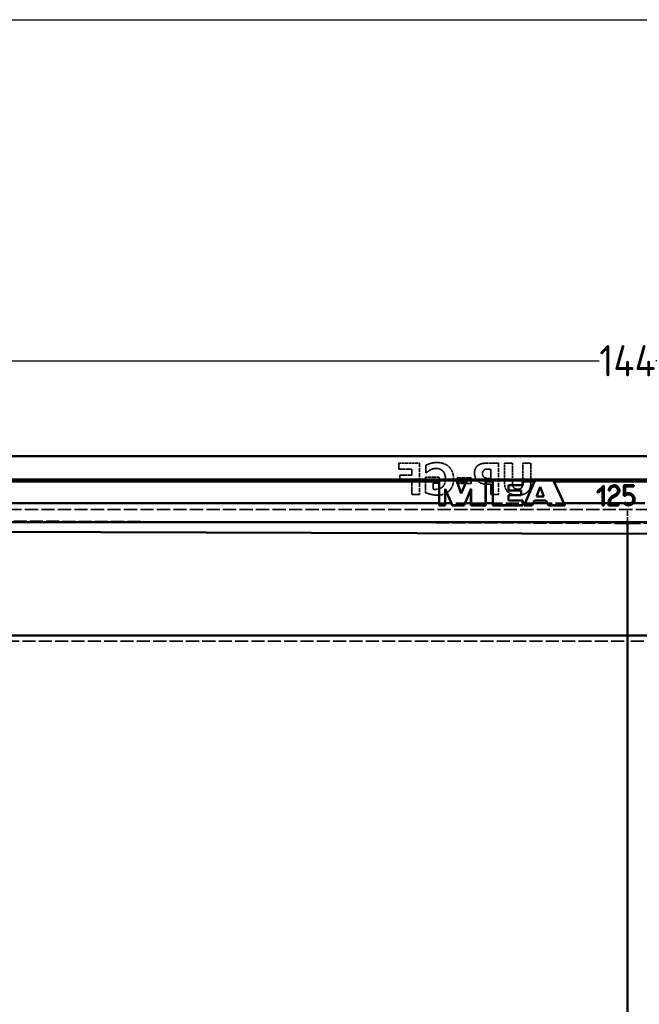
# Model space of a CAD drawing. Header units: millimetres. Extents: x 3278 to 6066, y 2420 to 4375.
# Tile 206 of 256: x 3997 to 4195, y 4060 to 4375. Entities that reach past the tile are written whole.
import ezdxf

# ---------------------------------------------------------------- set-up
doc = ezdxf.new("R2010")
doc.units = ezdxf.units.MM
doc.linetypes.add('DASHED', pattern=[0.2067, 0.1654, -0.0413])
for name, color, linetype, lineweight in [('AM_5', 3, 'Continuous', 25), ('Sichtbare Kanten(DIN)', 7, 'Continuous', 50), ('Sichtbare tangentiale Kanten(DIN)', 7, 'Continuous', 50), ('Verdeckte Kanten(DIN)', 7, 'DASHED', 35), ('Verdeckte tangentiale Kanten(DIN)', 7, 'DASHED', 35)]:
    doc.layers.add(name, color=color, linetype=linetype, lineweight=lineweight)
doc.styles.get("Standard").update_dxf_attribs({"font": 'ISOCP.SHX'})
doc.dimstyles.new('Standard$0', dxfattribs={"dimtxt": 0.18, "dimasz": 0.18, "dimexe": 0.18, "dimexo": 0.0625, "dimgap": 0.09, "dimtad": 0, "dimtih": 1, "dimtoh": 1, "dimdec": 4, "dimzin": 0, "dimdsep": 46, "dimtxsty": 'STANDARD', "dimcen": 0.09, "dimadec": 0, "dimazin": 0, "dimtfac": 1, "dimtdec": 4, "dimtofl": 0, "dimtmove": 0, "dimatfit": 3, "dimfxl": 1, "dimtolj": 1, "dimtzin": 0, "dimarcsym": 0})

# ---------------------------------------------------------------- blocks, each defined once
blk = doc.blocks.new('*D28')
at = {"layer": 'AM_5', "color": 0, "lineweight": -2, "transparency": 16777216}
for p, q in [((3470.83, 4071.15), (3470.83, 4265.95)), ((3472.63, 4265.77), (4181.74, 4265.77)), ((4909.03, 4265.77), (4199.92, 4265.77)), ((4910.83, 4071.15), (4910.83, 4265.95))]:
    blk.add_line(p, q, dxfattribs=at)
at = {"layer": 'AM_5', "color": 0, "transparency": 16777216}
for points in [[(3472.63, 4266.07), (3472.63, 4265.47), (3470.83, 4265.77)], [(4909.03, 4266.07), (4909.03, 4265.47), (4910.83, 4265.77)]]:
    blk.add_solid(points, dxfattribs=at)
at = {"layer": 'Defpoints', "color": 0, "transparency": 16777216}
for p in [(4910.83, 4265.77), (3470.83, 4071.09), (4910.83, 4071.09)]:
    blk.add_point(p, dxfattribs=at)
at = {"layer": 'AM_5', "color": 0, "transparency": 16777216, "insert": (4190.83, 4265.77), "char_height": 10, "attachment_point": 5}
blk.add_mtext('\\A1;144', dxfattribs=at)

msp = doc.modelspace()

# ---------------------------------------------------------------- linework, layer by layer
at = {"lineweight": 25, "ltscale": 0.3}
msp.add_lwpolyline([(3278.058, 4374.803), (6065.992, 4374.803), (6065.992, 2420.04), (3278.058, 2420.04)], close=True, dxfattribs=at)
at = {"layer": 'Sichtbare Kanten(DIN)'}
for p, q in [((3544.569, 4235.228), (4837.097, 4235.228)), ((4837.097, 4227.805), (3544.569, 4227.805)), ((3544.569, 4227.228), (4130.682, 4227.228)), ((4130.703, 4227.459), (4130.682, 4227.228)), ((4130.682, 4227.228), (4130.682, 4220.228)), ((4130.703, 4219.58), (4130.703, 4227.459)), ((4136.167, 4227.459), (4130.703, 4227.459)), ((4136.278, 4227.228), (4136.167, 4227.459)), ((4136.167, 4227.459), (4137.73, 4223.389)), ((4137.731, 4223.445), (4136.278, 4227.228)), ((4136.278, 4227.228), (4139.373, 4227.228)), ((4137.73, 4223.389), (4139.496, 4227.459)), ((4139.373, 4227.228), (4137.731, 4223.445)), ((4139.496, 4227.459), (4139.373, 4227.228)), ((4145.508, 4227.459), (4139.496, 4227.459)), ((4145.529, 4227.228), (4145.508, 4227.459)), ((4145.508, 4227.459), (4145.508, 4219.58)), ((4145.529, 4220.228), (4145.529, 4227.228)), ((4145.529, 4227.228), (4147.773, 4227.228)), ((4147.794, 4227.459), (4147.773, 4227.228)), ((4147.773, 4227.228), (4147.773, 4220.228)), ((4147.794, 4219.58), (4147.794, 4227.459)), ((4157.326, 4227.459), (4147.794, 4227.459)), ((4157.347, 4227.228), (4157.326, 4227.459)), ((4157.326, 4227.459), (4157.326, 4225.99)), ((4157.347, 4225.969), (4157.347, 4227.228)), ((4157.347, 4227.228), (4161.101, 4227.228)), ((4157.822, 4219.58), (4161.224, 4227.459)), ((4161.101, 4227.228), (4158.078, 4220.228)), ((4161.224, 4227.459), (4161.101, 4227.228)), ((4167.17, 4227.459), (4161.224, 4227.459)), ((4167.298, 4227.228), (4167.17, 4227.459)), ((4167.17, 4227.459), (4170.751, 4219.58)), ((4170.48, 4220.228), (4167.298, 4227.228)), ((4837.097, 4227.228), (4167.298, 4227.228)), ((4132.62, 4224.769), (4132.599, 4224.872)), ((4132.599, 4224.872), (4132.599, 4219.58)), ((4134.85, 4219.58), (4132.599, 4224.872)), ((4132.62, 4220.228), (4132.62, 4224.769)), ((4132.62, 4224.769), (4134.552, 4220.228)), ((4140.841, 4224.807), (4138.616, 4219.58)), ((4138.915, 4220.228), (4140.82, 4224.704)), ((4140.82, 4224.704), (4140.841, 4224.807)), ((4140.82, 4224.704), (4140.82, 4220.228)), ((4140.841, 4219.58), (4140.841, 4224.807)), ((4152.801, 4225.969), (4152.78, 4225.99)), ((4152.78, 4225.99), (4152.78, 4224.27)), ((4157.326, 4225.99), (4152.78, 4225.99)), ((4152.801, 4224.291), (4152.78, 4224.27)), ((4152.78, 4224.27), (4156.871, 4224.27)), ((4152.801, 4224.291), (4152.801, 4225.969)), ((4152.801, 4225.969), (4157.347, 4225.969)), ((4156.892, 4224.291), (4152.801, 4224.291)), ((4156.892, 4224.291), (4156.871, 4224.27)), ((4156.871, 4224.27), (4156.871, 4222.785)), ((4156.892, 4222.764), (4156.892, 4224.291)), ((4157.347, 4225.969), (4157.326, 4225.99)), ((4162.895, 4225.502), (4161.707, 4222.41)), ((4161.738, 4222.431), (4162.896, 4225.445)), ((4162.896, 4225.445), (4162.895, 4225.502)), ((4164.145, 4222.41), (4162.895, 4225.502)), ((4162.896, 4225.445), (4164.114, 4222.431)), ((4181.162, 4223.849), (4183.234, 4225.951)), ((4181.192, 4223.85), (4183.213, 4225.9)), ((4182.818, 4224.936), (4181.474, 4223.572)), ((4182.797, 4224.885), (4181.474, 4223.543)), ((4182.797, 4224.885), (4182.818, 4224.936)), ((4182.797, 4220.228), (4182.797, 4224.885)), ((4182.818, 4219.578), (4182.818, 4224.936)), ((4183.213, 4225.9), (4183.234, 4225.951)), ((4183.213, 4225.9), (4183.213, 4219.578)), ((4183.234, 4225.951), (4183.234, 4220.228)), ((4185.234, 4224.309), (4184.797, 4224.309)), ((4185.214, 4224.33), (4184.819, 4224.33)), ((4189.68, 4225.996), (4192.868, 4225.996)), ((4189.701, 4225.975), (4189.68, 4225.996)), ((4189.68, 4222.557), (4189.68, 4225.996)), ((4189.701, 4225.975), (4192.847, 4225.975)), ((4189.701, 4222.578), (4189.701, 4225.975)), ((4190.097, 4225.58), (4190.097, 4223.121)), ((4190.097, 4225.58), (4190.118, 4225.559)), ((4192.847, 4225.58), (4190.097, 4225.58)), ((4190.118, 4225.559), (4190.118, 4223.159)), ((4192.868, 4225.559), (4190.118, 4225.559)), ((4192.847, 4225.975), (4192.868, 4225.996)), ((4192.847, 4225.975), (4192.847, 4225.58)), ((4192.847, 4225.58), (4192.868, 4225.559)), ((4192.868, 4225.996), (4192.868, 4225.559)), ((4137.731, 4223.445), (4137.73, 4223.389)), ((4152.801, 4222.764), (4152.78, 4222.785)), ((4152.78, 4222.785), (4152.78, 4221.065)), ((4156.871, 4222.785), (4152.78, 4222.785)), ((4152.801, 4221.086), (4152.78, 4221.065)), ((4152.78, 4221.065), (4157.326, 4221.065)), ((4152.801, 4221.086), (4152.801, 4222.764)), ((4152.801, 4222.764), (4156.892, 4222.764)), ((4157.347, 4221.086), (4152.801, 4221.086)), ((4156.892, 4222.764), (4156.871, 4222.785)), ((4157.326, 4221.065), (4157.347, 4221.086)), ((4157.326, 4221.065), (4157.326, 4219.58)), ((4157.347, 4220.228), (4157.347, 4221.086)), ((4161.132, 4221.079), (4160.347, 4219.58)), ((4160.709, 4220.228), (4161.144, 4221.058)), ((4164.751, 4221.079), (4161.132, 4221.079)), ((4161.132, 4221.079), (4161.144, 4221.058)), ((4161.144, 4221.058), (4164.739, 4221.058)), ((4161.707, 4222.41), (4161.738, 4222.431)), ((4161.707, 4222.41), (4164.145, 4222.41)), ((4164.114, 4222.431), (4161.738, 4222.431)), ((4164.114, 4222.431), (4164.145, 4222.41)), ((4164.739, 4221.058), (4164.751, 4221.079)), ((4164.739, 4221.058), (4165.197, 4220.228)), ((4165.578, 4219.58), (4164.751, 4221.079)), ((4181.192, 4223.85), (4181.162, 4223.849)), ((4181.474, 4223.543), (4181.162, 4223.849)), ((4181.474, 4223.572), (4181.192, 4223.85)), ((4181.474, 4223.572), (4181.474, 4223.543)), ((4185.915, 4222.459), (4187.151, 4223.165)), ((4185.925, 4222.441), (4187.161, 4223.147)), ((4187.357, 4222.804), (4186.121, 4222.098)), ((4187.367, 4222.785), (4186.132, 4222.08)), ((4189.701, 4222.578), (4189.68, 4222.557)), ((4190.068, 4222.557), (4189.68, 4222.557)), ((4190.059, 4222.578), (4189.701, 4222.578)), ((4130.68, 4219.557), (4130.703, 4219.58)), ((4130.68, 4219.557), (4132.621, 4219.557)), ((4132.599, 4219.58), (4130.703, 4219.58)), ((4132.621, 4219.557), (4132.599, 4219.58)), ((4134.835, 4219.557), (4134.85, 4219.58)), ((4134.835, 4219.557), (4138.631, 4219.557)), ((4138.616, 4219.58), (4134.85, 4219.58)), ((4138.616, 4219.58), (4138.631, 4219.557)), ((4140.818, 4219.557), (4140.841, 4219.58)), ((4140.818, 4219.557), (4145.531, 4219.557)), ((4145.508, 4219.58), (4140.841, 4219.58)), ((4145.531, 4219.557), (4145.508, 4219.58)), ((4147.794, 4219.58), (4147.771, 4219.557)), ((4147.771, 4219.557), (4157.349, 4219.557)), ((4157.326, 4219.58), (4147.794, 4219.58)), ((4157.349, 4219.557), (4157.326, 4219.58)), ((4157.822, 4219.58), (4157.787, 4219.557)), ((4157.787, 4219.557), (4160.36, 4219.557)), ((4160.347, 4219.58), (4157.822, 4219.58)), ((4160.36, 4219.557), (4160.347, 4219.58)), ((4165.564, 4219.557), (4165.578, 4219.58)), ((4165.564, 4219.557), (4170.787, 4219.557)), ((4170.751, 4219.58), (4165.578, 4219.58)), ((4170.787, 4219.557), (4170.751, 4219.58)), ((4182.818, 4219.578), (4182.795, 4219.555)), ((4183.236, 4219.555), (4182.795, 4219.555)), ((4183.213, 4219.578), (4182.818, 4219.578)), ((4183.213, 4219.578), (4183.236, 4219.555)), ((4184.818, 4219.578), (4184.795, 4219.555)), ((4187.988, 4219.555), (4184.795, 4219.555)), ((4184.797, 4220.228), (4184.797, 4220.533)), ((4184.818, 4219.578), (4184.818, 4220.533)), ((4187.965, 4219.578), (4184.818, 4219.578)), ((4185.213, 4220.533), (4185.213, 4219.976)), ((4185.213, 4219.976), (4185.234, 4219.997)), ((4185.213, 4219.976), (4187.963, 4219.976)), ((4185.234, 4220.533), (4185.234, 4220.228)), ((4185.234, 4219.997), (4187.984, 4219.997)), ((4187.963, 4219.976), (4187.984, 4219.997)), ((4187.963, 4219.976), (4187.965, 4219.578)), ((4187.988, 4219.555), (4187.965, 4219.578)), ((4189.764, 4220.183), (4190.058, 4220.447)), ((4189.782, 4220.228), (4190.059, 4220.476)), ((3544.571, 4214.228), (4837.094, 4214.228))]:
    msp.add_line(p, q, dxfattribs=at)
for centre, major_axis, ratio, start_param, end_param in [((4130.369, 4220.228), (0, -5.992), 0.052253, 1.4586587, 1.5707939), ((4132.933, 4220.228), (0, 5.992), 0.052253, 1.5708001, 1.682934), ((4134.21, 4220.228), (2.56, -5.999), 0.0482023, 1.438246, 1.5502292), ((4139.256, 4220.228), (-2.56, -5.999), 0.0482023, 4.7329561, 4.8449393), ((4140.506, 4220.228), (0, -5.992), 0.052253, 1.4586586, 1.570794), ((4145.842, 4220.228), (0, 5.992), 0.052253, 1.5708001, 1.6829341), ((4147.46, 4220.228), (0, -5.992), 0.052253, 1.4586586, 1.570794), ((4157.66, 4220.228), (0, 5.992), 0.052253, 1.5708, 1.6829342), ((4157.736, 4220.228), (2.597, 5.999), 0.0480935, 4.6212254, 4.7332088), ((4161.064, 4220.228), (-3.15, -5.998), 0.0463984, 4.7367515, 4.848735), ((4164.838, 4220.228), (3.316, -5.998), 0.045866, 1.4334628, 1.5454464), ((4170.825, 4220.228), (-2.734, 5.999), 0.0476885, 1.5490635, 1.6610489), ((4182.482, 4220.228), (0, -6), 0.0524078, 1.458477, 1.5707961), ((4183.548, 4220.228), (0, -6), 0.0524078, 4.712389, 4.8247083), ((4184.482, 4220.228), (0, -6), 0.0524078, 1.4584755, 1.5707963), ((4185.548, 4220.228), (0, -6), 0.0524078, 4.712389, 4.7508957), ((4188.297, 4220.228), (0.024, -6), 0.0524074, 4.750688, 4.8245021), ((4189.312, 4220.228), (-6.695, -5.995), 0.0349631, 1.6025312, 1.609817)]:
    msp.add_ellipse(centre, major_axis=major_axis, ratio=ratio, start_param=start_param, end_param=end_param, dxfattribs=at)
for points, knots in [([(4184.797, 4224.309), (4184.8, 4224.458), (4184.822, 4224.606), (4184.904, 4224.893), (4184.964, 4225.031), (4185.19, 4225.411), (4185.372, 4225.568), (4185.673, 4225.791), (4185.872, 4225.888), (4186.309, 4225.997), (4186.535, 4226.01), (4187.019, 4225.943), (4187.232, 4225.85), (4187.551, 4225.661), (4187.734, 4225.519), (4188.026, 4225.126), (4188.123, 4224.922), (4188.236, 4224.486), (4188.247, 4224.265), (4188.196, 4223.894), (4188.145, 4223.659), (4187.921, 4223.278), (4187.829, 4223.159), (4187.616, 4222.949), (4187.497, 4222.859), (4187.367, 4222.785)], [-1.1435893, -1.1435893, -1.1435893, -1.1435893, -1.0988475, -1.0988475, -1.054349, -1.054349, -0.9669615, -0.9669615, -0.841093, -0.841093, -0.7191713, -0.7191713, -0.5717883, -0.5717883, -0.4244045, -0.4244045, -0.3024813, -0.3024813, -0.1766094, -0.1766094, -0.0892276, -0.0892276, -0.0447359, -0.0447359, -0.0000024, -0.0000024, -0.0000024, -0.0000024]), ([(4184.819, 4224.33), (4184.815, 4224.327), (4184.811, 4224.323), (4184.804, 4224.316), (4184.801, 4224.313), (4184.797, 4224.309)], [-0.04011155, -0.04011155, -0.04011155, -0.04011155, -0.02005635, -0.02005635, -0.000001, -0.000001, -0.000001, -0.000001]), ([(4184.819, 4224.33), (4184.823, 4224.476), (4184.846, 4224.62), (4184.929, 4224.899), (4184.988, 4225.034), (4185.211, 4225.4), (4185.388, 4225.556), (4185.694, 4225.779), (4185.893, 4225.873), (4186.323, 4225.978), (4186.546, 4225.988), (4187.024, 4225.919), (4187.233, 4225.826), (4187.547, 4225.637), (4187.727, 4225.496), (4188.012, 4225.106), (4188.108, 4224.904), (4188.217, 4224.471), (4188.226, 4224.253), (4188.174, 4223.892), (4188.123, 4223.66), (4187.898, 4223.283), (4187.808, 4223.168), (4187.6, 4222.963), (4187.483, 4222.876), (4187.357, 4222.804)], [0.0000036, 0.0000036, 0.0000036, 0.0000036, 0.0436866, 0.0436866, 0.0871524, 0.0871524, 0.1717599, 0.1717599, 0.2898389, 0.2898389, 0.4048539, 0.4048539, 0.5442964, 0.5442964, 0.6847431, 0.6847431, 0.801253, 0.801253, 0.9219343, 0.9219343, 1.0038766, 1.0038766, 1.0444779, 1.0444779, 1.0853002, 1.0853002, 1.0853002, 1.0853002]), ([(4187.161, 4223.147), (4187.257, 4223.202), (4187.346, 4223.268), (4187.504, 4223.423), (4187.573, 4223.51), (4187.747, 4223.798), (4187.786, 4223.976), (4187.827, 4224.252), (4187.822, 4224.42), (4187.739, 4224.752), (4187.667, 4224.908), (4187.449, 4225.208), (4187.312, 4225.317), (4187.072, 4225.463), (4186.912, 4225.535), (4186.545, 4225.59), (4186.374, 4225.583), (4186.002, 4225.494), (4185.85, 4225.403), (4185.652, 4225.26), (4185.517, 4225.141), (4185.347, 4224.864), (4185.301, 4224.762), (4185.237, 4224.55), (4185.218, 4224.441), (4185.214, 4224.33)], [0.000001, 0.000001, 0.000001, 0.000001, 0.0331787, 0.0331787, 0.0661821, 0.0661821, 0.1333454, 0.1333454, 0.2320071, 0.2320071, 0.3272404, 0.3272404, 0.4419889, 0.4419889, 0.5557169, 0.5557169, 0.64943, 0.64943, 0.7697956, 0.7697956, 0.895972, 0.895972, 0.9611823, 0.9611823, 1.0266603, 1.0266603, 1.0266603, 1.0266603]), ([(4185.214, 4224.33), (4185.217, 4224.327), (4185.221, 4224.323), (4185.228, 4224.316), (4185.231, 4224.313), (4185.234, 4224.309)], [0.000019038, 0.000019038, 0.000019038, 0.000019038, 0.020071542, 0.020071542, 0.040122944, 0.040122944, 0.040122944, 0.040122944]), ([(4187.151, 4223.165), (4187.247, 4223.22), (4187.335, 4223.286), (4187.493, 4223.442), (4187.561, 4223.53), (4187.728, 4223.811), (4187.768, 4223.986), (4187.807, 4224.264), (4187.799, 4224.429), (4187.716, 4224.754), (4187.643, 4224.907), (4187.427, 4225.2), (4187.291, 4225.307), (4187.053, 4225.448), (4186.895, 4225.518), (4186.534, 4225.569), (4186.366, 4225.56), (4186.04, 4225.48), (4185.891, 4225.408), (4185.664, 4225.242), (4185.529, 4225.124), (4185.36, 4224.844), (4185.316, 4224.742), (4185.254, 4224.529), (4185.237, 4224.42), (4185.234, 4224.309)], [-0.84136232, -0.84136232, -0.84136232, -0.84136232, -0.80820212, -0.80820212, -0.77521633, -0.77521633, -0.7104519, -0.7104519, -0.61821746, -0.61821746, -0.52879929, -0.52879929, -0.42068215, -0.42068215, -0.31256502, -0.31256502, -0.22314684, -0.22314684, -0.13091241, -0.13091241, -0.06614797, -0.06614797, -0.0331617, -0.0331617, -0.0000058, -0.0000058, -0.0000058, -0.0000058]), ([(4184.797, 4220.533), (4184.797, 4220.728), (4184.822, 4220.922), (4184.924, 4221.298), (4184.999, 4221.479), (4185.194, 4221.815), (4185.313, 4221.97), (4185.59, 4222.244), (4185.746, 4222.363), (4185.915, 4222.459)], [-0.23435461, -0.23435461, -0.23435461, -0.23435461, -0.17586018, -0.17586018, -0.11717781, -0.11717781, -0.05849544, -0.05849544, -0.000001, -0.000001, -0.000001, -0.000001]), ([(4184.818, 4220.533), (4184.818, 4220.726), (4184.843, 4220.918), (4184.943, 4221.291), (4185.018, 4221.47), (4185.211, 4221.803), (4185.33, 4221.956), (4185.604, 4222.228), (4185.758, 4222.345), (4185.925, 4222.441)], [0.000001, 0.000001, 0.000001, 0.000001, 0.05794209, 0.05794209, 0.11606933, 0.11606933, 0.17419806, 0.17419806, 0.23214061, 0.23214061, 0.23214061, 0.23214061]), ([(4186.121, 4222.098), (4185.984, 4222.02), (4185.857, 4221.923), (4185.633, 4221.7), (4185.536, 4221.574), (4185.377, 4221.301), (4185.316, 4221.155), (4185.234, 4220.849), (4185.213, 4220.691), (4185.213, 4220.533)], [0.000001, 0.000001, 0.000001, 0.000001, 0.04752557, 0.04752557, 0.09520768, 0.09520768, 0.14289584, 0.14289584, 0.19042638, 0.19042638, 0.19042638, 0.19042638]), ([(4186.132, 4222.08), (4185.996, 4222.002), (4185.871, 4221.907), (4185.649, 4221.687), (4185.553, 4221.562), (4185.396, 4221.292), (4185.336, 4221.147), (4185.254, 4220.845), (4185.234, 4220.689), (4185.234, 4220.533)], [-0.18821225, -0.18821225, -0.18821225, -0.18821225, -0.14123739, -0.14123739, -0.09410677, -0.09410677, -0.046976, -0.046976, -0.000001, -0.000001, -0.000001, -0.000001]), ([(4193.081, 4221.268), (4193.051, 4221.032), (4192.978, 4220.804), (4192.768, 4220.416), (4192.626, 4220.219), (4192.228, 4219.88), (4192.007, 4219.755), (4191.525, 4219.597), (4191.272, 4219.567), (4190.752, 4219.606), (4190.522, 4219.679), (4190.121, 4219.869), (4189.927, 4220.01), (4189.764, 4220.183)], [0.000001, 0.000001, 0.000001, 0.000001, 0.07124787, 0.07124787, 0.1320028, 0.1320028, 0.1887275, 0.1887275, 0.24540926, 0.24540926, 0.30572395, 0.30572395, 0.37586377, 0.37586377, 0.37586377, 0.37586377]), ([(4190.058, 4220.447), (4190.129, 4220.372), (4190.208, 4220.305), (4190.378, 4220.188), (4190.469, 4220.138), (4190.732, 4220.027), (4190.929, 4219.978), (4191.35, 4219.974), (4191.549, 4220.011), (4191.923, 4220.161), (4192.093, 4220.271), (4192.396, 4220.566), (4192.504, 4220.738), (4192.616, 4220.998), (4192.648, 4221.096), (4192.69, 4221.298), (4192.701, 4221.401), (4192.701, 4221.505)], [0.00000912, 0.00000912, 0.00000912, 0.00000912, 0.03101384, 0.03101384, 0.06206921, 0.06206921, 0.11659467, 0.11659467, 0.16651065, 0.16651065, 0.21647822, 0.21647822, 0.27164998, 0.27164998, 0.3035924, 0.3035924, 0.33552685, 0.33552685, 0.33552685, 0.33552685]), ([(4192.701, 4221.505), (4192.702, 4221.609), (4192.692, 4221.713), (4192.65, 4221.918), (4192.619, 4222.017), (4192.508, 4222.279), (4192.4, 4222.451), (4192.099, 4222.748), (4191.93, 4222.859), (4191.556, 4223.011), (4191.358, 4223.049), (4190.936, 4223.047), (4190.739, 4222.999), (4190.475, 4222.888), (4190.384, 4222.839), (4190.212, 4222.721), (4190.132, 4222.653), (4190.059, 4222.578)], [0.000001, 0.000001, 0.000001, 0.000001, 0.03130643, 0.03130643, 0.06262469, 0.06262469, 0.11644292, 0.11644292, 0.16531149, 0.16531149, 0.21415772, 0.21415772, 0.26769608, 0.26769608, 0.29863072, 0.29863072, 0.32953343, 0.32953343, 0.32953343, 0.32953343]), ([(4190.059, 4222.578), (4190.061, 4222.575), (4190.062, 4222.571), (4190.065, 4222.564), (4190.067, 4222.561), (4190.068, 4222.557)], [0.000010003, 0.000010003, 0.000010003, 0.000010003, 0.020041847, 0.020041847, 0.040073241, 0.040073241, 0.040073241, 0.040073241]), ([(4192.68, 4221.505), (4192.681, 4221.609), (4192.671, 4221.712), (4192.629, 4221.915), (4192.598, 4222.014), (4192.487, 4222.273), (4192.38, 4222.442), (4192.083, 4222.734), (4191.916, 4222.843), (4191.547, 4222.991), (4191.351, 4223.029), (4190.934, 4223.025), (4190.74, 4222.977), (4190.48, 4222.867), (4190.389, 4222.817), (4190.219, 4222.7), (4190.14, 4222.632), (4190.068, 4222.557)], [-0.32792242, -0.32792242, -0.32792242, -0.32792242, -0.29682447, -0.29682447, -0.26570979, -0.26570979, -0.21244139, -0.21244139, -0.1639618, -0.1639618, -0.11548224, -0.11548224, -0.06221431, -0.06221431, -0.03109929, -0.03109929, -0.00000147, -0.00000147, -0.00000147, -0.00000147]), ([(4190.097, 4223.121), (4190.29, 4223.249), (4190.506, 4223.342), (4190.951, 4223.444), (4191.206, 4223.463), (4191.73, 4223.376), (4191.968, 4223.286), (4192.399, 4223.019), (4192.585, 4222.845), (4192.896, 4222.414), (4192.992, 4222.177), (4193.098, 4221.732), (4193.11, 4221.498), (4193.081, 4221.268)], [0.00000745, 0.00000745, 0.00000745, 0.00000745, 0.06974885, 0.06974885, 0.13670934, 0.13670934, 0.19722998, 0.19722998, 0.25768333, 0.25768333, 0.32437988, 0.32437988, 0.39338119, 0.39338119, 0.39338119, 0.39338119]), ([(4190.097, 4223.121), (4190.1, 4223.127), (4190.104, 4223.134), (4190.111, 4223.147), (4190.114, 4223.153), (4190.118, 4223.159)], [0.000007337, 0.000007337, 0.000007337, 0.000007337, 0.020125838, 0.020125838, 0.040244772, 0.040244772, 0.040244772, 0.040244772]), ([(4190.118, 4223.159), (4190.321, 4223.289), (4190.547, 4223.38), (4190.989, 4223.467), (4191.234, 4223.482), (4191.755, 4223.39), (4191.995, 4223.297), (4192.428, 4223.023), (4192.614, 4222.845), (4192.919, 4222.413), (4193.01, 4222.184), (4193.118, 4221.748), (4193.132, 4221.505), (4193.102, 4221.265)], [-0.38377552, -0.38377552, -0.38377552, -0.38377552, -0.31168376, -0.31168376, -0.24983971, -0.24983971, -0.19211175, -0.19211175, -0.13436971, -0.13436971, -0.07238709, -0.07238709, -0.000001, -0.000001, -0.000001, -0.000001]), ([(4191.97, 4220.228), (4192.077, 4220.295), (4192.176, 4220.376), (4192.352, 4220.561), (4192.427, 4220.664), (4192.551, 4220.886), (4192.599, 4221.004), (4192.663, 4221.251), (4192.68, 4221.378), (4192.68, 4221.505)], [-0.15313029, -0.15313029, -0.15313029, -0.15313029, -0.11493168, -0.11493168, -0.07657234, -0.07657234, -0.03822854, -0.03822854, -0.000001, -0.000001, -0.000001, -0.000001]), ([(4193.102, 4221.265), (4193.078, 4221.074), (4193.025, 4220.887), (4192.867, 4220.536), (4192.762, 4220.373), (4192.636, 4220.228)], [-0.11517639, -0.11517639, -0.11517639, -0.11517639, -0.05762378, -0.05762378, -0.00000133, -0.00000133, -0.00000133, -0.00000133]), ([(4192.636, 4220.228), (4192.526, 4220.102), (4192.401, 4219.991), (4192.132, 4219.807), (4191.99, 4219.734), (4191.634, 4219.602), (4191.416, 4219.561), (4190.935, 4219.554), (4190.678, 4219.602), (4190.307, 4219.751), (4190.183, 4219.818), (4189.945, 4219.98), (4189.833, 4220.076), (4189.734, 4220.184)], [-0.32960041, -0.32960041, -0.32960041, -0.32960041, -0.27936473, -0.27936473, -0.23112501, -0.23112501, -0.1645741, -0.1645741, -0.0865041, -0.0865041, -0.04406875, -0.04406875, -0.00000414, -0.00000414, -0.00000414, -0.00000414]), ([(4189.764, 4220.183), (4189.759, 4220.183), (4189.754, 4220.183), (4189.744, 4220.184), (4189.739, 4220.184), (4189.734, 4220.184)], [0.00000402, 0.00000402, 0.00000402, 0.00000402, 0.020067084, 0.020067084, 0.040130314, 0.040130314, 0.040130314, 0.040130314]), ([(4190.059, 4220.476), (4190.059, 4220.471), (4190.059, 4220.466), (4190.058, 4220.457), (4190.058, 4220.452), (4190.058, 4220.447)], [0.000001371, 0.000001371, 0.000001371, 0.000001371, 0.020053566, 0.020053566, 0.040106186, 0.040106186, 0.040106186, 0.040106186]), ([(4190.059, 4220.476), (4190.104, 4220.429), (4190.151, 4220.384), (4190.252, 4220.301), (4190.305, 4220.262), (4190.361, 4220.228)], [-0.039204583, -0.039204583, -0.039204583, -0.039204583, -0.019592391, -0.019592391, -0.000001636, -0.000001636, -0.000001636, -0.000001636]), ([(4191.97, 4220.228), (4191.85, 4220.153), (4191.719, 4220.095), (4191.447, 4220.016), (4191.306, 4219.997), (4191.023, 4219.997), (4190.883, 4220.017), (4190.611, 4220.095), (4190.481, 4220.152), (4190.361, 4220.228)], [0.00000111, 0.00000111, 0.00000111, 0.00000111, 0.04243942, 0.04243942, 0.08515378, 0.08515378, 0.1280569, 0.1280569, 0.17070265, 0.17070265, 0.17070265, 0.17070265])]:
    msp.add_open_spline(points, degree=3, knots=knots, dxfattribs=at)
at = {"layer": 'Sichtbare tangentiale Kanten(DIN)'}
for p, q in [((4185.925, 4222.441), (4185.915, 4222.459)), ((4186.121, 4222.098), (4186.132, 4222.08)), ((4187.161, 4223.147), (4187.151, 4223.165)), ((4187.357, 4222.804), (4187.367, 4222.785)), ((4192.68, 4221.505), (4192.701, 4221.505)), ((4193.102, 4221.265), (4193.081, 4221.268)), ((4130.682, 4220.228), (3544.569, 4220.228)), ((4134.552, 4220.228), (4132.62, 4220.228)), ((4140.82, 4220.228), (4138.915, 4220.228)), ((4147.773, 4220.228), (4145.529, 4220.228)), ((4158.078, 4220.228), (4157.347, 4220.228)), ((4165.197, 4220.228), (4160.709, 4220.228)), ((4170.48, 4220.228), (4182.797, 4220.228)), ((4183.234, 4220.228), (4184.797, 4220.228)), ((4184.818, 4220.533), (4184.797, 4220.533)), ((4185.213, 4220.533), (4185.234, 4220.533)), ((4185.234, 4220.228), (4189.782, 4220.228)), ((4190.361, 4220.228), (4191.97, 4220.228)), ((4192.636, 4220.228), (4196.405, 4220.228)), ((4190.833, 4210.484), (3763.241, 4211.86)), ((4190.833, 4210.484), (4190.833, 4214.228)), ((4190.833, 4210.484), (4618.425, 4211.86)), ((3772.823, 4177.954), (4190.833, 4177.954)), ((4608.843, 4177.954), (4190.833, 4177.954))]:
    msp.add_line(p, q, dxfattribs=at)
for points, knots in [([(4190.833, 4177.954), (4190.833, 4178.469), (4190.833, 4178.998), (4190.833, 4179.539), (4190.833, 4179.741), (4190.833, 4179.944), (4190.833, 4180.149), (4190.833, 4180.906), (4190.833, 4181.684), (4190.833, 4182.475), (4190.833, 4182.618), (4190.833, 4182.761), (4190.833, 4182.905), (4190.833, 4184.366), (4190.833, 4185.864), (4190.833, 4187.359), (4190.833, 4187.657), (4190.833, 4187.955), (4190.833, 4188.252), (4190.833, 4189.154), (4190.833, 4190.051), (4190.833, 4190.937), (4190.833, 4191.383), (4190.833, 4191.827), (4190.833, 4192.266), (4190.833, 4192.698), (4190.833, 4193.126), (4190.833, 4193.549), (4190.833, 4194.399), (4190.833, 4195.229), (4190.833, 4196.03), (4190.833, 4196.3), (4190.833, 4196.567), (4190.833, 4196.831), (4190.833, 4197.344), (4190.833, 4197.843), (4190.833, 4198.327), (4190.833, 4198.513), (4190.833, 4198.697), (4190.833, 4198.879), (4190.833, 4199.051), (4190.833, 4199.222), (4190.833, 4199.389), (4190.833, 4199.537), (4190.833, 4199.683), (4190.833, 4199.826), (4190.833, 4200.017), (4190.833, 4200.205), (4190.833, 4200.389), (4190.833, 4200.501), (4190.833, 4200.612), (4190.833, 4200.721), (4190.833, 4200.926), (4190.833, 4201.126), (4190.833, 4201.321), (4190.833, 4201.399), (4190.833, 4201.476), (4190.833, 4201.552), (4190.833, 4201.62), (4190.833, 4201.688), (4190.833, 4201.755), (4190.833, 4201.824), (4190.833, 4201.892), (4190.833, 4201.96), (4190.833, 4202.053), (4190.833, 4202.146), (4190.833, 4202.239), (4190.833, 4202.301), (4190.833, 4202.364), (4190.833, 4202.426), (4190.833, 4202.707), (4190.833, 4202.989), (4190.833, 4203.27), (4190.833, 4203.304), (4190.833, 4203.338), (4190.833, 4203.372), (4190.833, 4203.682), (4190.833, 4203.992), (4190.833, 4204.301), (4190.833, 4204.307), (4190.833, 4204.313), (4190.833, 4204.318), (4190.833, 4204.656), (4190.833, 4204.994), (4190.833, 4205.332), (4190.833, 4205.625), (4190.833, 4205.917), (4190.833, 4206.21), (4190.833, 4206.261), (4190.833, 4206.312), (4190.833, 4206.363), (4190.833, 4206.942), (4190.833, 4207.521), (4190.833, 4208.1), (4190.833, 4208.208), (4190.833, 4208.316), (4190.833, 4208.424), (4190.833, 4208.946), (4190.833, 4209.468), (4190.833, 4209.991), (4190.833, 4210.155), (4190.833, 4210.32), (4190.833, 4210.484)], [0, 0, 0, 0, 0.0445224, 0.0445224, 0.0445224, 0.0611141, 0.0611141, 0.0611141, 0.122476, 0.122476, 0.122476, 0.1335671, 0.1335671, 0.1335671, 0.2463447, 0.2463447, 0.2463447, 0.2688224, 0.2688224, 0.2688224, 0.3369776, 0.3369776, 0.3369776, 0.3713556, 0.3713556, 0.3713556, 0.4051708, 0.4051708, 0.4051708, 0.4732117, 0.4732117, 0.4732117, 0.4961878, 0.4961878, 0.4961878, 0.5409362, 0.5409362, 0.5409362, 0.5582071, 0.5582071, 0.5582071, 0.5746028, 0.5746028, 0.5746028, 0.5890095, 0.5890095, 0.5890095, 0.6081265, 0.6081265, 0.6081265, 0.6197546, 0.6197546, 0.6197546, 0.6414507, 0.6414507, 0.6414507, 0.6501252, 0.6501252, 0.6501252, 0.6578955, 0.6578955, 0.6578955, 0.6658731, 0.6658731, 0.6658731, 0.6767799, 0.6767799, 0.6767799, 0.6841191, 0.6841191, 0.6841191, 0.7172224, 0.7172224, 0.7172224, 0.7212231, 0.7212231, 0.7212231, 0.7576306, 0.7576306, 0.7576306, 0.7582923, 0.7582923, 0.7582923, 0.7980494, 0.7980494, 0.7980494, 0.832438, 0.832438, 0.832438, 0.8384551, 0.8384551, 0.8384551, 0.9065494, 0.9065494, 0.9065494, 0.9192404, 0.9192404, 0.9192404, 0.9806377, 0.9806377, 0.9806377, 1, 1, 1, 1]), ([(4190.833, 4177.954), (4190.833, 4177.746), (4190.833, 4177.125), (4190.833, 4175.87), (4190.833, 4173.532), (4190.833, 4170.304), (4190.833, 4166.387), (4190.833, 4161.034), (4190.833, 4154.231), (4190.833, 4145.913), (4190.833, 4137.378), (4190.833, 4128.609), (4190.833, 4121.096), (4190.833, 4114.942), (4190.833, 4110.258), (4190.833, 4106.301), (4190.833, 4103.104), (4190.833, 4099.866), (4190.833, 4096.556), (4190.833, 4093.16), (4190.833, 4089.71), (4190.833, 4085.363), (4190.833, 4080.14), (4190.832, 4074.952), (4190.833, 4069.847), (4190.833, 4065.703), (4190.832, 4062.485), (4190.833, 4060.129), (4190.833, 4057.834), (4190.832, 4055.606), (4190.834, 4053.697), (4190.831, 4052.314), (4190.832, 4051.643), (4190.833, 4051.419)], [0.00000009, 0.00000009, 0.00000009, 0.00000009, 0.00505316, 0.01515948, 0.03074731, 0.06279006, 0.0958102, 0.12957324, 0.1986856, 0.26928473, 0.34092087, 0.41331558, 0.48621254, 0.52276194, 0.55928533, 0.59569706, 0.61384058, 0.63198296, 0.66873043, 0.68739012, 0.70606191, 0.7432074, 0.78020112, 0.81721202, 0.85420986, 0.89110285, 0.9094729, 0.92779036, 0.94605136, 0.96422756, 0.98233635, 0.99411212, 1, 1, 1, 1])]:
    msp.add_open_spline(points, degree=3, knots=knots, dxfattribs=at)
at = {"layer": 'Verdeckte Kanten(DIN)', "ltscale": 5.099671}
msp.add_line((4117.729, 4233.033), (4124.423, 4233.033), dxfattribs=at)
at = {"layer": 'Verdeckte Kanten(DIN)', "ltscale": 1.450803}
for p, q in [((4117.729, 4231.129), (4117.729, 4233.033)), ((4118.061, 4227.336), (4118.061, 4229.241))]:
    msp.add_line(p, q, dxfattribs=at)
at = {"layer": 'Verdeckte Kanten(DIN)', "ltscale": 3.198061}
msp.add_line((4121.927, 4231.129), (4117.729, 4231.129), dxfattribs=at)
at = {"layer": 'Verdeckte Kanten(DIN)', "ltscale": 1.438455}
msp.add_line((4121.927, 4229.241), (4121.927, 4231.129), dxfattribs=at)
at = {"layer": 'Verdeckte Kanten(DIN)', "ltscale": 7.618686}
for p, q in [((4124.423, 4233.033), (4124.423, 4223.033)), ((4149.634, 4233.033), (4149.634, 4223.033))]:
    msp.add_line(p, q, dxfattribs=at)
at = {"layer": 'Verdeckte Kanten(DIN)', "ltscale": 1.790377}
msp.add_line((4126.36, 4229.994), (4126.36, 4232.344), dxfattribs=at)
at = {"layer": 'Verdeckte Kanten(DIN)', "ltscale": 2.957273}
msp.add_line((4145.752, 4233.033), (4149.634, 4233.033), dxfattribs=at)
at = {"layer": 'Verdeckte Kanten(DIN)', "ltscale": 0.271559}
msp.add_line((4146.765, 4231.169), (4147.121, 4231.169), dxfattribs=at)
at = {"layer": 'Verdeckte Kanten(DIN)', "ltscale": 2.284301}
msp.add_line((4147.121, 4231.169), (4147.121, 4228.171), dxfattribs=at)
at = {"layer": 'Verdeckte Kanten(DIN)', "ltscale": 1.913858}
for p, q in [((4151.562, 4233.033), (4154.074, 4233.033)), ((4157.429, 4233.033), (4159.941, 4233.033)), ((4149.634, 4223.033), (4147.121, 4223.033))]:
    msp.add_line(p, q, dxfattribs=at)
at = {"layer": 'Verdeckte Kanten(DIN)', "ltscale": 4.858883}
msp.add_line((4151.562, 4226.656), (4151.562, 4233.033), dxfattribs=at)
at = {"layer": 'Verdeckte Kanten(DIN)', "ltscale": 4.753924}
for p, q in [((4154.074, 4233.033), (4154.074, 4226.793)), ((4157.429, 4226.793), (4157.429, 4233.033))]:
    msp.add_line(p, q, dxfattribs=at)
at = {"layer": 'Verdeckte Kanten(DIN)', "ltscale": 4.865057}
msp.add_line((4159.941, 4233.033), (4159.941, 4226.648), dxfattribs=at)
at = {"layer": 'Verdeckte Kanten(DIN)', "ltscale": 2.944925}
for p, q in [((4118.061, 4229.241), (4121.927, 4229.241)), ((4121.927, 4227.336), (4118.061, 4227.336))]:
    msp.add_line(p, q, dxfattribs=at)
at = {"layer": 'Verdeckte Kanten(DIN)', "ltscale": 3.278324}
msp.add_line((4121.927, 4223.033), (4121.927, 4227.336), dxfattribs=at)
at = {"layer": 'Verdeckte Kanten(DIN)', "ltscale": 3.327717}
msp.add_line((4126.319, 4228.528), (4130.687, 4228.528), dxfattribs=at)
at = {"layer": 'Verdeckte Kanten(DIN)', "ltscale": 3.753727}
msp.add_line((4126.319, 4223.601), (4126.319, 4228.528), dxfattribs=at)
at = {"layer": 'Verdeckte Kanten(DIN)', "ltscale": 0.172774}
msp.add_line((4126.587, 4229.994), (4126.36, 4229.994), dxfattribs=at)
at = {"layer": 'Verdeckte Kanten(DIN)', "ltscale": 1.426107}
msp.add_line((4130.687, 4228.528), (4130.687, 4226.656), dxfattribs=at)
at = {"layer": 'Verdeckte Kanten(DIN)', "ltscale": 3.389457}
for p, q in [((4136.449, 4228.382), (4140.898, 4228.382)), ((4140.898, 4226.518), (4136.449, 4226.518))]:
    msp.add_line(p, q, dxfattribs=at)
at = {"layer": 'Verdeckte Kanten(DIN)', "ltscale": 1.419933}
for p, q in [((4136.449, 4226.518), (4136.449, 4228.382)), ((4140.898, 4228.382), (4140.898, 4226.518))]:
    msp.add_line(p, q, dxfattribs=at)
at = {"layer": 'Verdeckte Kanten(DIN)', "ltscale": 0.135729}
msp.add_line((4147.121, 4228.171), (4146.943, 4228.171), dxfattribs=at)
at = {"layer": 'Verdeckte Kanten(DIN)', "ltscale": 1.500196}
msp.add_line((4128.75, 4226.656), (4128.75, 4224.686), dxfattribs=at)
at = {"layer": 'Verdeckte Kanten(DIN)', "ltscale": 1.4755}
msp.add_line((4130.687, 4226.656), (4128.75, 4226.656), dxfattribs=at)
at = {"layer": 'Verdeckte Kanten(DIN)', "ltscale": 1.000097}
msp.add_line((4147.121, 4226.307), (4145.809, 4226.307), dxfattribs=at)
at = {"layer": 'Verdeckte Kanten(DIN)', "ltscale": 2.494219}
msp.add_line((4147.121, 4223.033), (4147.121, 4226.307), dxfattribs=at)
at = {"layer": 'Verdeckte Kanten(DIN)', "ltscale": 1.90151}
msp.add_line((4124.423, 4223.033), (4121.927, 4223.033), dxfattribs=at)
at = {"layer": 'Verdeckte Kanten(DIN)', "ltscale": 25.523085}
msp.add_line((3544.569, 4218.228), (4837.097, 4218.228), dxfattribs=at)
at = {"layer": 'Verdeckte Kanten(DIN)', "ltscale": 2.901936}
msp.add_open_spline([(4126.36, 4232.344), (4127.194, 4232.75), (4128.766, 4233.228), (4130.023, 4233.228)], degree=2, dxfattribs=at)
at = {"layer": 'Verdeckte Kanten(DIN)', "ltscale": 1.107942}
msp.add_open_spline([(4127.77, 4230.837), (4127.446, 4230.659), (4126.765, 4230.132), (4126.587, 4229.994)], degree=2, dxfattribs=at)
at = {"layer": 'Verdeckte Kanten(DIN)', "ltscale": 1.528687}
msp.add_open_spline([(4129.682, 4231.364), (4129.131, 4231.364), (4128.142, 4231.056), (4127.77, 4230.837)], degree=2, dxfattribs=at)
at = {"layer": 'Verdeckte Kanten(DIN)', "ltscale": 1.775667}
msp.add_open_spline([(4131.797, 4230.545), (4131.384, 4230.959), (4130.322, 4231.364), (4129.682, 4231.364)], degree=2, dxfattribs=at)
at = {"layer": 'Verdeckte Kanten(DIN)', "ltscale": 6.342981}
msp.add_open_spline([(4130.023, 4233.228), (4132.454, 4233.228), (4135.249, 4230.391), (4135.249, 4228.041)], degree=2, dxfattribs=at)
at = {"layer": 'Verdeckte Kanten(DIN)', "ltscale": 2.038444}
msp.add_open_spline([(4132.656, 4228.082), (4132.656, 4228.9), (4132.194, 4230.14), (4131.797, 4230.545)], degree=2, dxfattribs=at)
at = {"layer": 'Verdeckte Kanten(DIN)', "ltscale": 2.197318}
msp.add_open_spline([(4141.943, 4229.881), (4141.943, 4230.748), (4142.559, 4231.996), (4143.126, 4232.377)], degree=2, dxfattribs=at)
at = {"layer": 'Verdeckte Kanten(DIN)', "ltscale": 2.093632}
msp.add_open_spline([(4143.126, 4232.377), (4143.637, 4232.717), (4144.893, 4233.033), (4145.752, 4233.033)], degree=2, dxfattribs=at)
at = {"layer": 'Verdeckte Kanten(DIN)', "ltscale": 1.079045}
msp.add_open_spline([(4145.201, 4230.967), (4144.925, 4230.853), (4144.52, 4230.246), (4144.52, 4229.816)], degree=2, dxfattribs=at)
at = {"layer": 'Verdeckte Kanten(DIN)', "ltscale": 1.211864}
msp.add_open_spline([(4145.201, 4230.967), (4145.557, 4231.121), (4146.206, 4231.169), (4146.765, 4231.169)], degree=2, dxfattribs=at)
at = {"layer": 'Verdeckte Kanten(DIN)', "ltscale": 4.120586}
msp.add_open_spline([(4129.382, 4224.662), (4130.898, 4224.662), (4132.656, 4226.331), (4132.656, 4228.082)], degree=2, dxfattribs=at)
at = {"layer": 'Verdeckte Kanten(DIN)', "ltscale": 6.338712}
msp.add_open_spline([(4135.249, 4228.041), (4135.249, 4225.545), (4132.454, 4222.823), (4130.095, 4222.823)], degree=2, dxfattribs=at)
at = {"layer": 'Verdeckte Kanten(DIN)', "ltscale": 1.976775}
msp.add_open_spline([(4142.802, 4227.498), (4142.389, 4227.92), (4141.943, 4229.184), (4141.943, 4229.881)], degree=2, dxfattribs=at)
at = {"layer": 'Verdeckte Kanten(DIN)', "ltscale": 1.152439}
msp.add_open_spline([(4144.034, 4226.639), (4143.669, 4226.793), (4143.053, 4227.231), (4142.802, 4227.498)], degree=2, dxfattribs=at)
at = {"layer": 'Verdeckte Kanten(DIN)', "ltscale": 1.037334}
msp.add_open_spline([(4144.958, 4228.576), (4144.698, 4228.819), (4144.52, 4229.362), (4144.52, 4229.816)], degree=2, dxfattribs=at)
at = {"layer": 'Verdeckte Kanten(DIN)', "ltscale": 0.6523}
msp.add_open_spline([(4145.728, 4228.228), (4145.525, 4228.26), (4145.079, 4228.455), (4144.958, 4228.576)], degree=2, dxfattribs=at)
at = {"layer": 'Verdeckte Kanten(DIN)', "ltscale": 0.928052}
msp.add_open_spline([(4145.728, 4228.228), (4145.963, 4228.187), (4146.595, 4228.171), (4146.943, 4228.171)], degree=2, dxfattribs=at)
at = {"layer": 'Verdeckte Kanten(DIN)', "ltscale": 0.481894}
msp.add_open_spline([(4128.75, 4224.686), (4128.888, 4224.678), (4129.245, 4224.662), (4129.382, 4224.662)], degree=2, dxfattribs=at)
at = {"layer": 'Verdeckte Kanten(DIN)', "ltscale": 1.384673}
msp.add_open_spline([(4145.809, 4226.307), (4145.274, 4226.307), (4144.407, 4226.485), (4144.034, 4226.639)], degree=2, dxfattribs=at)
at = {"layer": 'Verdeckte Kanten(DIN)', "ltscale": 4.941744}
msp.add_open_spline([(4155.752, 4222.823), (4153.677, 4222.823), (4151.562, 4224.808), (4151.562, 4226.656)], degree=2, dxfattribs=at)
at = {"layer": 'Verdeckte Kanten(DIN)', "ltscale": 2.33796}
msp.add_open_spline([(4154.074, 4226.793), (4154.074, 4225.707), (4154.885, 4224.727), (4155.752, 4224.727)], degree=2, dxfattribs=at)
at = {"layer": 'Verdeckte Kanten(DIN)', "ltscale": 2.336236}
msp.add_open_spline([(4155.752, 4224.727), (4156.643, 4224.727), (4157.429, 4225.748), (4157.429, 4226.793)], degree=2, dxfattribs=at)
at = {"layer": 'Verdeckte Kanten(DIN)', "ltscale": 4.933416}
msp.add_open_spline([(4159.941, 4226.648), (4159.941, 4224.767), (4157.77, 4222.823), (4155.752, 4222.823)], degree=2, dxfattribs=at)
at = {"layer": 'Verdeckte Kanten(DIN)', "ltscale": 2.953568}
msp.add_open_spline([(4130.095, 4222.823), (4129.074, 4222.823), (4126.976, 4223.333), (4126.319, 4223.601)], degree=2, dxfattribs=at)
at = {"layer": 'Verdeckte tangentiale Kanten(DIN)'}
msp.add_line((4187.367, 4222.785), (4187.367, 4222.785), dxfattribs=at)
at = {"layer": 'Verdeckte tangentiale Kanten(DIN)', "ltscale": 25.671766}
msp.add_line((4130.682, 4220.228), (4170.48, 4220.228), dxfattribs=at)
at = {"layer": 'Verdeckte tangentiale Kanten(DIN)', "ltscale": 0.332924}
msp.add_line((4182.797, 4220.228), (4183.234, 4220.228), dxfattribs=at)
at = {"layer": 'Verdeckte tangentiale Kanten(DIN)', "ltscale": 0.332923}
msp.add_line((4184.797, 4220.228), (4185.234, 4220.228), dxfattribs=at)
at = {"layer": 'Verdeckte tangentiale Kanten(DIN)', "ltscale": 0.440439}
msp.add_line((4189.782, 4220.228), (4190.361, 4220.228), dxfattribs=at)
at = {"layer": 'Verdeckte tangentiale Kanten(DIN)', "ltscale": 9.566053}
msp.add_line((4190.833, 4214.228), (4190.833, 4218.228), dxfattribs=at)
at = {"layer": 'Verdeckte tangentiale Kanten(DIN)', "ltscale": 0.507608}
msp.add_line((4191.97, 4220.228), (4192.636, 4220.228), dxfattribs=at)
at = {"layer": 'Verdeckte tangentiale Kanten(DIN)', "ltscale": 25.098087}
for q in [(3762.849, 4215.361), (4618.817, 4215.361)]:
    msp.add_line((4190.833, 4213.783), q, dxfattribs=at)
at = {"layer": 'Verdeckte tangentiale Kanten(DIN)', "ltscale": 25.278807}
for p in [(3772.823, 4176.118), (4608.843, 4176.118)]:
    msp.add_line(p, (4190.833, 4176.118), dxfattribs=at)
at = {"layer": 'Verdeckte tangentiale Kanten(DIN)', "ltscale": 1.560753}
msp.add_open_spline([(4190.833, 4176.118), (4190.833, 4176.716), (4190.833, 4177.328), (4190.833, 4177.954)], degree=3, dxfattribs=at)
at = {"layer": 'Verdeckte tangentiale Kanten(DIN)', "ltscale": 26.417772}
msp.add_open_spline([(4190.833, 4176.118), (4190.833, 4175.989), (4190.833, 4175.728), (4190.833, 4175.336), (4190.833, 4174.962), (4190.833, 4174.444), (4190.833, 4173.899), (4190.833, 4173.379), (4190.833, 4172.846), (4190.833, 4172.172), (4190.833, 4171.087), (4190.833, 4169.154), (4190.833, 4166.338), (4190.833, 4162.883), (4190.833, 4159.349), (4190.833, 4154.524), (4190.833, 4148.351), (4190.833, 4140.771), (4190.833, 4133.029), (4190.833, 4125.163), (4190.833, 4117.207), (4190.833, 4109.187), (4190.833, 4101.155), (4190.833, 4093.117), (4190.833, 4084.804), (4190.833, 4076.48), (4190.833, 4069.692), (4190.833, 4064.482), (4190.833, 4061.328), (4190.832, 4058.88), (4190.832, 4057.08), (4190.834, 4055.619), (4190.832, 4054.477), (4190.832, 4053.916), (4190.833, 4053.634)], degree=3, knots=[0, 0, 0, 0, 0.00353782, 0.00713835, 0.01085929, 0.0145151, 0.02170421, 0.02540535, 0.02910748, 0.03649597, 0.0439336, 0.05894333, 0.08938672, 0.12032728, 0.1516857, 0.1833919, 0.24758016, 0.31238413, 0.37725773, 0.44175392, 0.50553042, 0.56840837, 0.63039732, 0.69167894, 0.75307244, 0.81425959, 0.87545973, 0.90621656, 0.93717307, 0.95275867, 0.96842593, 0.98417181, 0.99207425, 1, 1, 1, 1], dxfattribs=at)

# ---------------------------------------------------------------- dimensions: what is measured, and where the dimension line sits
at = {"layer": 'AM_5'}
dim = msp.add_linear_dim(base=(4910.833, 4265.773), p1=(3470.833, 4071.086), p2=(4910.833, 4071.086), angle=360, text='144', dimstyle='Standard$0', override={"dimtxt": 10, "dimasz": 1.8, "dimdec": 1}, dxfattribs=at)
dim.commit()
dim.dimension.update_dxf_attribs({"geometry": '*D28', "text_midpoint": (4190.833, 4265.773)})

doc.saveas('drawing.dxf')
